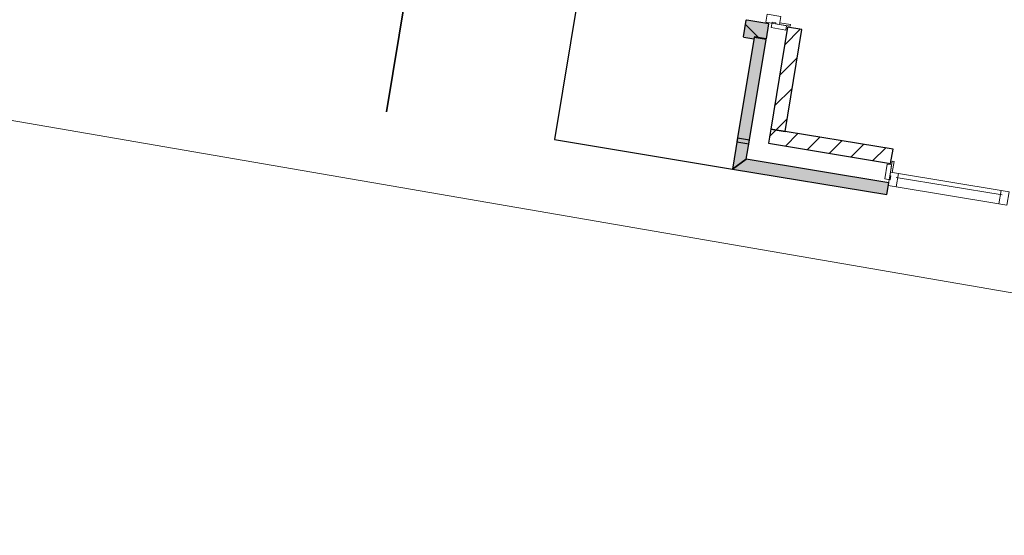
# Model space of a CAD drawing. Extents: x -1000932 to 2054797, y 285738 to 764020.
# Tile 39 of 256: x -316814 to -308629, y 537809 to 542099. Entities that reach past the tile are written whole.
import ezdxf

# ---------------------------------------------------------------- set-up
doc = ezdxf.new("R2010")
doc.units = 0
doc.header["$MEASUREMENT"] = 0
doc.header["$PDMODE"] = 33
doc.header["$PDSIZE"] = 1
doc.layers.get('0').update_dxf_attribs({"color": 1, "linetype": 'CONTINUOUS'})
doc.layers.get('Defpoints').update_dxf_attribs({"linetype": 'CONTINUOUS'})
doc.layers.add('31.', color=7, linetype='CONTINUOUS')
doc.layers.add('HATCH_REACTORS', color=7, linetype='CONTINUOUS')
doc.styles.get("Standard").update_dxf_attribs({"font": 'romans.shx'})
doc.dimstyles.new('ARKEY_P_050A40_96', dxfattribs={"dimtxt": 324, "dimasz": 1, "dimexe": 0.18, "dimexo": 0.0625, "dimgap": 32.4, "dimtad": 0, "dimdec": 0, "dimzin": 0, "dimdsep": 46, "dimtxsty": 'Standard', "dimcen": 0.09, "dimse1": 1, "dimse2": 1, "dimclrd": 7, "dimadec": 0, "dimazin": 0, "dimtfac": 1, "dimtdec": 4, "dimtmove": 0, "dimatfit": 3, "dimfxl": 1, "dimtvp": 1, "dimtolj": 1, "dimtzin": 0, "dimlwd": 35, "dimarcsym": 0})
pattern_1 = [(45, (-31791.21, 918770.12), (106.06602, -106.066015), [])]
pattern_2 = [(135, (-31791.21, 918982.25), (106.066017, 106.06602), [])]

# ---------------------------------------------------------------- blocks, each defined once
blk = doc.blocks.new('*D85')
at = {"color": 7, "lineweight": 35, "transparency": 16777216}
blk.add_line((-313764.8, 541333), (-309905.1, 564674), dxfattribs=at)
at = {"color": 7, "transparency": 16777216}
for points in [[(-309905.3, 564674), (-309904.9, 564674), (-309904.9, 564675)], [(-313765, 541333), (-313764.7, 541333), (-313765, 541332)]]:
    blk.add_solid(points, dxfattribs=at)
at = {"layer": 'Defpoints', "color": 0, "transparency": 16777216}
for p in [(-309904.9, 564675), (-307028.3, 564199.3), (-310888.5, 540856.3)]:
    blk.add_point(p, dxfattribs=at)
at = {"color": 0, "transparency": 16777216, "insert": (-312154.6, 553056.4), "char_height": 324, "attachment_point": 5, "rotation": 80.61038}
blk.add_mtext('\\A1;23660', dxfattribs=at)

msp = doc.modelspace()

# ---------------------------------------------------------------- hatches: boundary and pattern name
at = {"layer": '31.', "linetype": 'Continuous'}
for color, points in [(253, [(-310607.901, 541940.061), (-310706.557, 541956.404), (-310709.807, 541936.654), (-310793.682, 541950.529), (-310797.776, 541956.279), (-310774.963, 542094.404), (-310769.213, 542098.529), (-310586.682, 542068.342), (-310587.494, 542063.404)]), (253, [(-310607.869, 541940.092), (-310706.557, 541956.404), (-310709.807, 541936.686), (-310793.682, 541950.529), (-310797.776, 541956.279), (-310774.932, 542094.404), (-310769.182, 542098.529), (-310586.682, 542068.342), (-310587.494, 542063.404)]), (7, [(-310608.713, 541935.154), (-310707.369, 541951.467), (-310850.932, 541083.248), (-310752.276, 541066.936)]), (7, [(-310608.713, 541935.154), (-310707.369, 541951.467), (-310850.932, 541083.248), (-310752.276, 541066.936)]), (7, [(-310888.463, 540856.342), (-310773.494, 540938.686), (-310747.369, 541096.561), (-310846.026, 541112.873)]), (7, [(-310888.463, 540856.342), (-310773.494, 540938.686), (-310747.369, 541096.529), (-310846.057, 541112.842)]), (7, [(-310773.494, 540938.686), (-310888.463, 540856.342), (-309605.869, 540644.217), (-309589.557, 540742.904)]), (7, [(-310773.494, 540938.686), (-310888.463, 540856.342), (-309605.869, 540644.248), (-309589.557, 540742.904)])]:
    msp.add_hatch(color=color, dxfattribs=at).paths.add_polyline_path(points, flags=0)
h = msp.add_hatch(dxfattribs=at)
h.set_pattern_fill('ARKEY_P_050A40_17', style=0, pattern_type=0)
h.set_pattern_definition(pattern_2)
h.paths.add_polyline_path([(-310607.901, 541940.061), (-310706.557, 541956.404), (-310709.807, 541936.654), (-310793.682, 541950.529), (-310797.776, 541956.279), (-310774.963, 542094.404), (-310769.213, 542098.529), (-310586.682, 542068.342), (-310587.494, 542063.404)], flags=0)
h = msp.add_hatch(dxfattribs=at)
h.set_pattern_fill('ARKEY_P_050A40_17', style=0, pattern_type=0)
h.set_pattern_definition(pattern_2)
h.paths.add_polyline_path([(-310607.869, 541940.092), (-310706.557, 541956.404), (-310709.807, 541936.686), (-310793.682, 541950.529), (-310797.776, 541956.279), (-310774.932, 542094.404), (-310769.182, 542098.529), (-310586.682, 542068.342), (-310587.494, 542063.404)], flags=0)
h = msp.add_hatch(dxfattribs=at)
h.set_pattern_fill('ARKEY_P_050A40_12', style=0, pattern_type=0)
h.set_pattern_definition(pattern_1)
h.paths.add_polyline_path([(-310569.932, 541188.842), (-310451.557, 541169.248), (-310311.244, 542017.717), (-310429.619, 542037.311)], flags=0)
h = msp.add_hatch(dxfattribs=at)
h.set_pattern_fill('ARKEY_P_050A40_12', style=0, pattern_type=0)
h.set_pattern_definition(pattern_1)
h.paths.add_polyline_path([(-310569.932, 541188.811), (-310451.557, 541169.248), (-310311.244, 542017.717), (-310429.651, 542037.279)], flags=0)
h = msp.add_hatch(dxfattribs=at)
h.set_pattern_fill('ARKEY_P_050A40_12', style=0, pattern_type=0)
h.set_pattern_definition(pattern_1)
h.paths.add_polyline_path([(-309573.338, 540902.404), (-309553.744, 541020.779), (-310569.932, 541188.842), (-310589.526, 541070.436)], flags=0)
h = msp.add_hatch(dxfattribs=at)
h.set_pattern_fill('ARKEY_P_050A40_12', style=0, pattern_type=0)
h.set_pattern_definition(pattern_1)
h.paths.add_polyline_path([(-309573.338, 540902.373), (-309553.744, 541020.779), (-310569.932, 541188.811), (-310589.526, 541070.436)], flags=0)

# ---------------------------------------------------------------- linework, layer by layer
at = {"layer": '31.', "color": 7, "linetype": 'Continuous', "lineweight": 25, "ltscale": 10}
for points in [[(-307028.088, 564199.279), (-308507.994, 564444.029), (-312368.151, 541101.029), (-310888.463, 540856.342)], [(-310429.619, 542037.311), (-310569.932, 541188.842)], [(-310429.651, 542037.279), (-310569.932, 541188.811)], [(-310451.557, 541169.248), (-310311.244, 542017.717)], [(-310451.557, 541169.248), (-310311.244, 542017.717)], [(-310311.244, 542017.717), (-310429.651, 542037.279)], [(-310311.244, 542017.717), (-310429.619, 542037.311)], [(-310707.369, 541951.467), (-310850.932, 541083.248)], [(-310707.369, 541951.467), (-310850.932, 541083.248)], [(-310752.276, 541066.936), (-310608.713, 541935.154)], [(-310752.276, 541066.936), (-310608.713, 541935.154)], [(-310608.713, 541935.154), (-310707.369, 541951.467)], [(-310608.713, 541935.154), (-310707.369, 541951.467)], [(-310569.932, 541188.842), (-310589.526, 541070.436)], [(-310569.932, 541188.811), (-310589.526, 541070.436)], [(-310569.932, 541188.842), (-310451.557, 541169.248)], [(-309553.744, 541020.779), (-310569.932, 541188.842)], [(-310569.932, 541188.811), (-310451.557, 541169.248)], [(-309553.744, 541020.779), (-310569.932, 541188.811)], [(-310846.026, 541112.873), (-310888.463, 540856.342)], [(-310846.057, 541112.842), (-310888.463, 540856.342)], [(-310850.932, 541083.248), (-310752.276, 541066.936)], [(-310850.932, 541083.248), (-310752.276, 541066.936)], [(-310747.369, 541096.529), (-310846.057, 541112.842)], [(-310747.369, 541096.561), (-310846.026, 541112.873)], [(-310773.494, 540938.686), (-310747.369, 541096.561)], [(-310773.494, 540938.686), (-310747.369, 541096.529)], [(-310589.526, 541070.436), (-309573.338, 540902.373)], [(-310589.526, 541070.436), (-309573.338, 540902.404)], [(-309573.338, 540902.373), (-309553.744, 541020.779)], [(-309573.338, 540902.404), (-309553.744, 541020.779)], [(-309589.557, 540742.904), (-310773.494, 540938.686)], [(-309589.557, 540742.904), (-310773.494, 540938.686)], [(-310888.463, 540856.342), (-309605.869, 540644.217)], [(-310888.463, 540856.342), (-309605.869, 540644.248)], [(-309605.869, 540644.217), (-309589.557, 540742.904)], [(-309605.869, 540644.248), (-309589.557, 540742.904)]]:
    msp.add_lwpolyline(points, dxfattribs=at)
at = {"layer": '31.', "color": 7, "linetype": 'Continuous', "lineweight": 18, "ltscale": 10}
msp.add_lwpolyline([(-296873.557, 537809.061), (-352577.119, 547419.029, 0.02626448), (-353650.869, 547546.686), (-359341.182, 547921.654)], format="xyb", dxfattribs=at)
for points in [[(-310599.588, 542143.467), (-310610.526, 542077.373), (-310498.057, 542058.748), (-310487.119, 542124.873)], [(-310599.588, 542143.436), (-310610.526, 542077.342), (-310498.057, 542058.748), (-310487.119, 542124.842)], [(-310437.869, 542048.811), (-310498.057, 542058.748), (-310498.057, 542058.748), (-310517.776, 542062.029), (-310517.776, 542062.029), (-310528.651, 542063.811), (-310527.182, 542072.686), (-310559.713, 542078.092), (-310567.244, 542032.686), (-310567.244, 542032.686), (-310443.901, 542012.311)], [(-310437.869, 542048.779), (-310498.057, 542058.748), (-310498.057, 542058.748), (-310517.776, 542061.998), (-310517.776, 542061.998), (-310528.651, 542063.811), (-310527.182, 542072.686), (-310559.713, 542078.061), (-310567.244, 542032.686), (-310567.244, 542032.686), (-310443.901, 542012.279)], [(-309565.088, 540890.904), (-309575.057, 540830.717), (-309575.057, 540830.717), (-309578.307, 540810.998), (-309578.307, 540810.998), (-309580.088, 540800.123), (-309571.213, 540798.654), (-309576.588, 540766.092), (-309621.994, 540773.623), (-309621.994, 540773.623), (-309601.588, 540896.936)], [(-309565.088, 540890.873), (-309575.057, 540830.686), (-309575.057, 540830.686), (-309578.307, 540810.967), (-309578.307, 540810.967), (-309580.088, 540800.123), (-309571.213, 540798.654), (-309576.619, 540766.092), (-309621.994, 540773.592), (-309621.994, 540773.592), (-309601.588, 540896.904)], [(-309527.526, 540707.311), (-309593.651, 540718.248), (-309575.057, 540830.717), (-309508.932, 540819.779)], [(-309527.526, 540707.311), (-309593.651, 540718.217), (-309575.057, 540830.686), (-309508.932, 540819.779)], [(-308673.151, 540566.029), (-308607.026, 540555.092), (-308588.432, 540667.561), (-308654.557, 540678.498)], [(-308673.151, 540565.998), (-308607.057, 540555.061), (-308588.432, 540667.561), (-308654.557, 540678.467)]]:
    msp.add_lwpolyline(points, close=True, dxfattribs=at)
at = {"layer": '31.', "color": 7, "linetype": 'Continuous', "lineweight": 25, "ltscale": 10}
for points in [[(-310607.901, 541940.061), (-310706.557, 541956.404), (-310709.807, 541936.654), (-310793.682, 541950.529), (-310797.776, 541956.279), (-310774.963, 542094.404), (-310769.213, 542098.529), (-310586.682, 542068.342), (-310587.494, 542063.404)], [(-310607.869, 541940.092), (-310706.557, 541956.404), (-310709.807, 541936.686), (-310793.682, 541950.529), (-310797.776, 541956.279), (-310774.932, 542094.404), (-310769.182, 542098.529), (-310586.682, 542068.342), (-310587.494, 542063.404)]]:
    msp.add_lwpolyline(points, close=True, dxfattribs=at)
at = {"layer": '31.', "color": 7, "linetype": 'Continuous', "lineweight": 18, "ltscale": 10}
for points in [[(-310498.057, 542058.748), (-310495.619, 542073.561)], [(-310498.057, 542058.748), (-310495.619, 542073.529)], [(-310408.276, 542043.904), (-310498.057, 542058.748)], [(-310408.276, 542043.904), (-310498.057, 542058.748)], [(-310495.619, 542073.561), (-310405.838, 542058.717)], [(-310495.619, 542073.529), (-310405.838, 542058.686)], [(-310405.838, 542058.717), (-310408.276, 542043.904)], [(-310405.838, 542058.686), (-310408.276, 542043.904)], [(-309560.182, 540920.498), (-309575.057, 540830.717)], [(-309560.182, 540920.467), (-309575.057, 540830.686)], [(-309560.244, 540828.279), (-309545.401, 540918.061)], [(-309560.244, 540828.248), (-309545.401, 540918.029)], [(-309545.401, 540918.061), (-309560.182, 540920.498)], [(-309545.401, 540918.029), (-309560.182, 540920.467)], [(-309575.057, 540830.717), (-309560.244, 540828.279)], [(-309575.057, 540830.686), (-309560.244, 540828.248)], [(-308637.776, 540675.717), (-309525.713, 540822.561)], [(-308637.776, 540675.717), (-309525.713, 540822.529)], [(-308646.526, 540641.186), (-309528.557, 540787.029)], [(-308646.526, 540641.186), (-309528.557, 540787.029)], [(-308673.151, 540565.998), (-309527.526, 540707.311)], [(-308673.151, 540566.029), (-309527.526, 540707.311)]]:
    msp.add_lwpolyline(points, dxfattribs=at)
at = {"layer": 'HATCH_REACTORS', "ltscale": 10}
for points in [[(-310607.901, 541940.061), (-310706.557, 541956.404), (-310709.807, 541936.654), (-310793.682, 541950.529), (-310797.776, 541956.279), (-310774.963, 542094.404), (-310769.213, 542098.529), (-310586.682, 542068.342), (-310587.494, 542063.404)], [(-310607.901, 541940.061), (-310706.557, 541956.404), (-310709.807, 541936.654), (-310793.682, 541950.529), (-310797.776, 541956.279), (-310774.963, 542094.404), (-310769.213, 542098.529), (-310586.682, 542068.342), (-310587.494, 542063.404)], [(-310607.869, 541940.092), (-310706.557, 541956.404), (-310709.807, 541936.686), (-310793.682, 541950.529), (-310797.776, 541956.279), (-310774.932, 542094.404), (-310769.182, 542098.529), (-310586.682, 542068.342), (-310587.494, 542063.404)], [(-310607.869, 541940.092), (-310706.557, 541956.404), (-310709.807, 541936.686), (-310793.682, 541950.529), (-310797.776, 541956.279), (-310774.932, 542094.404), (-310769.182, 542098.529), (-310586.682, 542068.342), (-310587.494, 542063.404)], [(-310569.932, 541188.842), (-310451.557, 541169.248), (-310311.244, 542017.717), (-310429.619, 542037.311)], [(-310569.932, 541188.811), (-310451.557, 541169.248), (-310311.244, 542017.717), (-310429.651, 542037.279)], [(-310608.713, 541935.154), (-310707.369, 541951.467), (-310850.932, 541083.248), (-310752.276, 541066.936)], [(-310608.713, 541935.154), (-310707.369, 541951.467), (-310850.932, 541083.248), (-310752.276, 541066.936)], [(-309573.338, 540902.404), (-309553.744, 541020.779), (-310569.932, 541188.842), (-310589.526, 541070.436)], [(-309573.338, 540902.373), (-309553.744, 541020.779), (-310569.932, 541188.811), (-310589.526, 541070.436)], [(-310888.463, 540856.342), (-310773.494, 540938.686), (-310747.369, 541096.561), (-310846.026, 541112.873)], [(-310888.463, 540856.342), (-310773.494, 540938.686), (-310747.369, 541096.529), (-310846.057, 541112.842)], [(-310773.494, 540938.686), (-310888.463, 540856.342), (-309605.869, 540644.217), (-309589.557, 540742.904)], [(-310773.494, 540938.686), (-310888.463, 540856.342), (-309605.869, 540644.248), (-309589.557, 540742.904)]]:
    msp.add_lwpolyline(points, close=True, dxfattribs=at)

# ---------------------------------------------------------------- dimensions: what is measured, and where the dimension line sits
at = {"color": 7}
dim = msp.add_linear_dim(base=(-309904.932, 564674.997), p1=(-310888.463, 540856.342), p2=(-307028.307, 564199.311), angle=80.6103833, dimstyle='ARKEY_P_050A40_96', dxfattribs=at)
dim.commit()
dim.dimension.update_dxf_attribs({"geometry": '*D85', "text_midpoint": (-312154.621, 553056.365)})

doc.saveas('drawing.dxf')
